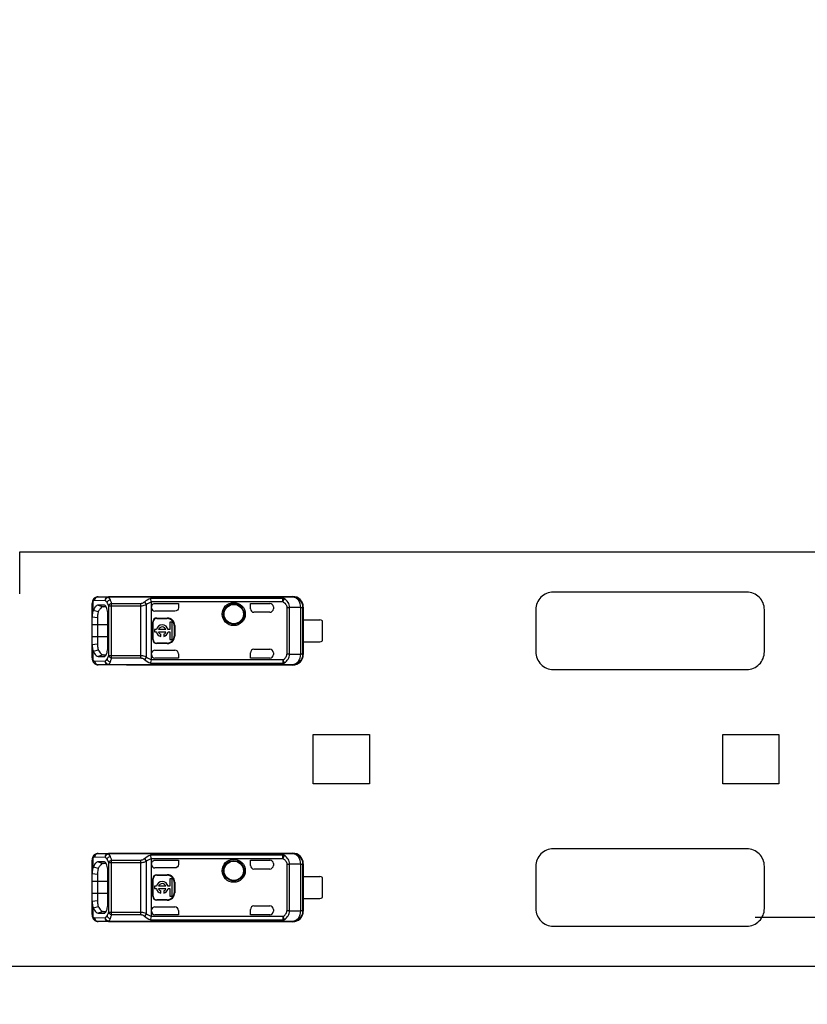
# Model space of a CAD drawing. Header units: millimetres. Extents: x 0 to 210, y 0 to 297.
# Tile 6 of 48: x 64.22 to 70.62, y 147.33 to 155.33. Entities that reach past the tile are written whole.
import ezdxf
from ezdxf.enums import TextEntityAlignment as Align

# ---------------------------------------------------------------- set-up
doc = ezdxf.new("R2010")
doc.units = ezdxf.units.MM
doc.header["$LTSCALE"] = 19.36
doc.layers.get('0').update_dxf_attribs({"linetype": 'CONTINUOUS'})
doc.layers.add('Z_DIM_2D', color=7, linetype='CONTINUOUS')
doc.styles.add('TEXTSTYLE_3', font='helveticaneueltw1g-ltcn.otf')
doc.styles.add('TEXTSTYLE_4', font='gdt', dxfattribs={"width": 0.7})
doc.dimstyles.new('DIMSTYLE_2', dxfattribs={"dimtxt": 2.1, "dimasz": 3.5, "dimexe": 1.5, "dimexo": 0, "dimgap": 0.525, "dimtad": 1, "dimdec": 3, "dimlfac": 7.000007, "dimdsep": 46, "dimtxsty": 'TEXTSTYLE_3', "dimblk": '_FILLED', "dimblk1": '_FILLED', "dimblk2": '_FILLED', "dimcen": 0.09, "dimclrt": 5, "dimazin": 2, "dimtol": 1, "dimtp": 0.3, "dimtm": 0.3, "dimtfac": 1, "dimtdec": 3, "dimtofl": 0, "dimtmove": 0, "dimatfit": 3, "dimldrblk": '_FILLED', "dimfxl": 0, "dimtolj": 1, "dimarcsym": 0})
doc.dimstyles.new('DIMSTYLE_3', dxfattribs={"dimtxt": 2.1, "dimasz": 3.5, "dimexe": 1.5, "dimexo": 0, "dimgap": 0.525, "dimtad": 1, "dimdec": 3, "dimlfac": 7.000007, "dimdsep": 46, "dimtxsty": 'TEXTSTYLE_3', "dimblk": '_FILLED', "dimblk1": '_FILLED', "dimblk2": '_FILLED', "dimcen": 0.09, "dimclrt": 5, "dimazin": 2, "dimtol": 1, "dimtp": 0.4, "dimtm": 0.4, "dimtfac": 1, "dimtdec": 3, "dimtofl": 0, "dimtmove": 0, "dimatfit": 3, "dimldrblk": '_FILLED', "dimfxl": 0, "dimtolj": 1, "dimarcsym": 0})

# ---------------------------------------------------------------- blocks, each defined once
blk = doc.blocks.new('*D4')
at = {"layer": 'Z_DIM_2D', "color": 2, "linetype": 'Continuous', "transparency": 16777216}
for p, q in [((72.5372, 148.038), (70.1992, 148.038)), ((71.6992, 148.038), (71.6992, 147.838)), ((71.6992, 147.638), (71.6992, 147.838)), ((71.6992, 147.838), (71.6992, 138.9693))]:
    blk.add_line(p, q, dxfattribs=at)
at = {"layer": 'Z_DIM_2D', "color": 5, "linetype": 'Continuous', "transparency": 16777216}
for s, height, style, p in [('0.3', 1.47, 'TEXTSTYLE_3', (70.8592, 146.6787)), ('`', 1.47, 'TEXTSTYLE_4', (70.8592, 144.2104)), ('2.8', 2.1, 'TEXTSTYLE_3', (71.1742, 142.4954))]:
    blk.add_text(s, height=height, rotation=90, dxfattribs=dict(at, style=style)).set_placement(p, align=Align.RIGHT)
blk = doc.blocks.new('_FILLED')
at = {"color": 0, "linetype": 'ByBlock'}
blk.add_solid([(0, 0), (-1, 0.125), (-1, -0.125)], dxfattribs=at)
blk = doc.blocks.new('_NONE')
blk = doc.blocks.new('*D8')
at = {"layer": 'Z_DIM_2D', "color": 2, "linetype": 'Continuous', "transparency": 16777216}
for p, q in [((63.9158, 150.6666), (63.9158, 161.6704)), ((139.63, 150.6666), (139.63, 161.6704)), ((63.9158, 160.1704), (101.7729, 160.1704)), ((139.63, 160.1704), (101.7729, 160.1704))]:
    blk.add_line(p, q, dxfattribs=at)
at = {"layer": 'Z_DIM_2D', "color": 5, "linetype": 'Continuous', "transparency": 16777216}
for s, height, style, p in [('530', 2.1, 'TEXTSTYLE_3', (99.6813, 160.6954)), ('`', 1.47, 'TEXTSTYLE_4', (102.6545, 161.0104)), ('0.3', 1.47, 'TEXTSTYLE_3', (104.7461, 161.0104))]:
    blk.add_text(s, height=height, dxfattribs=dict(at, style=style)).set_placement(p, align=Align.CENTER)
blk = doc.blocks.new('*D11')
at = {"layer": 'Z_DIM_2D', "color": 2, "linetype": 'Continuous', "transparency": 16777216}
for p, q in [((61.8444, 150.5809), (61.8444, 165.4094)), ((141.7015, 150.5809), (141.7015, 165.4094)), ((61.8444, 163.9094), (101.7729, 163.9094)), ((141.7015, 163.9094), (101.7729, 163.9094))]:
    blk.add_line(p, q, dxfattribs=at)
at = {"layer": 'Z_DIM_2D', "color": 5, "linetype": 'Continuous', "transparency": 16777216}
for s, height, style, p in [('559', 2.1, 'TEXTSTYLE_3', (99.6813, 164.4344)), ('`', 1.47, 'TEXTSTYLE_4', (102.6545, 164.7494)), ('0.4', 1.47, 'TEXTSTYLE_3', (104.7461, 164.7494))]:
    blk.add_text(s, height=height, dxfattribs=dict(at, style=style)).set_placement(p, align=Align.CENTER)

msp = doc.modelspace()

# ---------------------------------------------------------------- linework, layer by layer
at = {"color": 7, "linetype": 'Continuous'}
for p, q in [((64.22296, 150.6666), (64.22296, 151.00945)), ((64.22296, 151.00945), (81.4658, 151.00945)), ((70.1301, 150.68088), (68.55867, 150.68088)), ((64.81235, 150.59173), (64.81225, 150.58725)), ((64.81225, 150.14599), (64.81225, 150.58723)), ((64.81312, 150.59998), (64.81235, 150.59173)), ((64.82849, 150.63056), (64.82853, 150.6306)), ((64.86117, 150.64378), (64.86083, 150.64379)), ((64.86117, 150.64378), (65.09082, 150.64378)), ((64.90842, 150.57553), (64.86157, 150.57592)), ((64.91176, 150.57495), (64.90845, 150.57565)), ((64.94509, 150.64161), (64.94406, 150.64178)), ((66.34257, 150.64179), (64.94423, 150.64179)), ((65.08986, 150.64379), (65.09082, 150.64378)), ((65.09082, 150.64517), (66.44027, 150.64517)), ((65.293, 150.6032), (65.2932, 150.60057)), ((65.2932, 150.13263), (65.2932, 150.60057)), ((65.3218, 150.58881), (65.51225, 150.58881)), ((65.51225, 150.58881), (65.51225, 150.55377)), ((66.09797, 150.54517), (66.09797, 150.58881)), ((66.09797, 150.58881), (66.25511, 150.58881)), ((64.92582, 150.56108), (64.90195, 150.56129)), ((64.93143, 150.54853), (64.92866, 150.55555)), ((65.48367, 150.52519), (65.32177, 150.52519)), ((66.25511, 150.5166), (66.12654, 150.5166)), ((66.28368, 150.56024), (66.28368, 150.54517)), ((66.52416, 150.17611), (66.52416, 150.55708)), ((66.52654, 150.55946), (66.52654, 150.17374)), ((68.41582, 150.53802), (68.41582, 150.19517)), ((70.27296, 150.19517), (70.27296, 150.53802)), ((64.81227, 150.48041), (64.8551, 150.47458)), ((64.85508, 150.47458), (64.8551, 150.3166)), ((64.94025, 150.24513), (64.94025, 150.488)), ((65.30371, 150.29517), (65.30371, 150.43802)), ((65.30749, 150.29517), (65.30749, 150.43802)), ((65.33606, 150.47037), (65.42177, 150.47037)), ((65.33606, 150.4666), (65.42177, 150.4666)), ((65.44296, 150.43717), (65.44296, 150.37606)), ((65.46189, 150.43717), (65.44296, 150.43717)), ((65.46189, 150.29602), (65.46189, 150.43717)), ((66.52622, 150.45588), (66.66225, 150.45588)), ((66.68368, 150.28445), (66.68368, 150.44874)), ((65.31904, 150.37606), (65.31904, 150.35713)), ((65.33384, 150.37606), (65.31904, 150.37606)), ((65.31904, 150.35713), (65.33379, 150.35713)), ((65.41059, 150.37606), (65.35158, 150.37606)), ((65.35158, 150.35713), (65.41059, 150.35713)), ((65.36926, 150.31988), (65.36926, 150.33795)), ((65.39291, 150.33795), (65.39291, 150.31988)), ((65.44296, 150.37606), (65.42834, 150.37606)), ((65.42839, 150.35713), (65.44296, 150.35713)), ((65.44296, 150.35713), (65.44296, 150.29602)), ((65.47892, 150.40945), (65.47892, 150.32374)), ((65.48269, 150.40945), (65.48269, 150.32374)), ((64.85508, 150.25863), (64.81228, 150.25278)), ((64.85509, 150.3166), (64.85502, 150.25863)), ((65.42177, 150.2666), (65.33606, 150.2666)), ((65.42177, 150.26282), (65.33606, 150.26282)), ((65.44296, 150.29602), (65.46189, 150.29602)), ((66.52622, 150.27731), (66.66225, 150.27731)), ((64.81933, 150.20562), (64.82085, 150.20273)), ((64.90197, 150.1719), (64.86163, 150.15728)), ((64.90192, 150.1719), (64.92586, 150.17211)), ((64.92841, 150.17708), (64.93123, 150.18413)), ((65.32177, 150.208), (65.48367, 150.208)), ((65.51225, 150.17942), (65.51225, 150.14438)), ((66.09797, 150.14438), (66.09797, 150.18802)), ((66.12654, 150.2166), (66.25511, 150.2166)), ((66.28368, 150.18802), (66.28368, 150.17295)), ((64.8206, 150.11207), (64.82528, 150.10586)), ((64.82528, 150.10586), (64.82852, 150.1026)), ((64.8285, 150.10262), (64.82852, 150.1026)), ((64.86163, 150.15728), (64.90844, 150.15766)), ((64.90847, 150.15751), (64.91202, 150.15816)), ((64.94407, 150.09141), (64.94509, 150.09158)), ((64.94424, 150.0914), (66.34257, 150.0914)), ((65.2932, 150.13263), (65.293, 150.12999)), ((65.51225, 150.14438), (65.32177, 150.14438)), ((66.25511, 150.14438), (66.09797, 150.14438)), ((64.86084, 150.0894), (64.86116, 150.08941)), ((65.09082, 150.08941), (64.86117, 150.08941)), ((65.08986, 150.0894), (65.09082, 150.08941)), ((66.44027, 150.08802), (65.09082, 150.08802)), ((66.43846, 150.0904), (66.44028, 150.08802)), ((68.55867, 150.05231), (70.1301, 150.05231)), ((66.60689, 149.12374), (66.60689, 149.52374)), ((66.60689, 149.52374), (67.06403, 149.52374)), ((67.06403, 149.52374), (67.06403, 149.12374)), ((69.93427, 149.12374), (69.93427, 149.52374)), ((69.93427, 149.52374), (70.39141, 149.52374)), ((70.39141, 149.52374), (70.39141, 149.12374)), ((67.06403, 149.12374), (66.60689, 149.12374)), ((70.39141, 149.12374), (69.93427, 149.12374)), ((70.1301, 148.59517), (68.55867, 148.59517)), ((64.81235, 148.50602), (64.81225, 148.50154)), ((64.81225, 148.06028), (64.81225, 148.50152)), ((64.81311, 148.51427), (64.81235, 148.50602)), ((64.82849, 148.54485), (64.82853, 148.54489)), ((64.86117, 148.55807), (64.86082, 148.55808)), ((64.86117, 148.55807), (65.09082, 148.55807)), ((64.94508, 148.5559), (64.94406, 148.55607)), ((66.34256, 148.55608), (64.94423, 148.55608)), ((65.08986, 148.55808), (65.09082, 148.55807)), ((65.09082, 148.55945), (66.44027, 148.55945)), ((65.293, 148.51749), (65.2932, 148.51485)), ((65.2932, 148.04691), (65.2932, 148.51485)), ((65.3218, 148.5031), (65.51225, 148.5031)), ((65.51225, 148.5031), (65.51225, 148.46806)), ((66.09796, 148.45945), (66.09796, 148.5031)), ((66.09796, 148.5031), (66.25511, 148.5031)), ((64.90841, 148.48982), (64.86156, 148.4902)), ((64.92582, 148.47537), (64.90195, 148.47558)), ((64.91175, 148.48924), (64.90845, 148.48993)), ((64.93142, 148.46281), (64.92865, 148.46984)), ((65.48366, 148.43948), (65.32177, 148.43948)), ((66.25511, 148.43088), (66.12654, 148.43088)), ((66.28368, 148.47453), (66.28368, 148.45945)), ((66.52416, 148.0904), (66.52416, 148.47137)), ((66.52653, 148.47374), (66.52653, 148.08802)), ((68.41582, 148.45231), (68.41582, 148.10946)), ((70.27296, 148.10946), (70.27296, 148.45231)), ((64.81227, 148.3947), (64.8551, 148.38887)), ((64.85507, 148.38887), (64.8551, 148.23088)), ((64.94025, 148.15942), (64.94025, 148.40229)), ((65.30371, 148.20946), (65.30371, 148.35231)), ((65.30749, 148.20946), (65.30749, 148.35231)), ((65.33606, 148.38466), (65.42177, 148.38466)), ((65.33606, 148.38088), (65.42177, 148.38088)), ((65.44296, 148.35145), (65.44296, 148.29035)), ((65.46189, 148.35145), (65.44296, 148.35145)), ((65.46189, 148.21031), (65.46189, 148.35145)), ((66.52622, 148.37017), (66.66225, 148.37017)), ((66.68368, 148.19874), (66.68368, 148.36303)), ((65.31903, 148.29035), (65.31903, 148.27142)), ((65.33384, 148.29035), (65.31903, 148.29035)), ((65.31903, 148.27142), (65.33379, 148.27142)), ((65.41059, 148.29035), (65.35158, 148.29035)), ((65.35158, 148.27142), (65.41059, 148.27142)), ((65.36926, 148.23417), (65.36926, 148.25224)), ((65.39291, 148.25224), (65.39291, 148.23417)), ((65.44296, 148.29035), (65.42833, 148.29035)), ((65.42839, 148.27142), (65.44296, 148.27142)), ((65.44296, 148.27142), (65.44296, 148.21031)), ((65.47891, 148.32374), (65.47891, 148.23803)), ((65.48269, 148.32374), (65.48269, 148.23803)), ((64.85508, 148.17291), (64.81227, 148.16706)), ((64.85509, 148.23088), (64.85502, 148.17292)), ((65.42177, 148.18088), (65.33606, 148.18088)), ((65.42177, 148.17711), (65.33606, 148.17711)), ((65.44296, 148.21031), (65.46189, 148.21031)), ((66.52622, 148.1916), (66.66225, 148.1916)), ((64.81933, 148.1199), (64.82085, 148.11702)), ((64.92841, 148.09137), (64.93122, 148.09842)), ((65.32177, 148.12229), (65.48366, 148.12229)), ((65.51225, 148.09371), (65.51225, 148.05867)), ((66.09796, 148.05867), (66.09796, 148.10231)), ((66.12654, 148.13088), (66.25511, 148.13088)), ((66.28368, 148.10231), (66.28368, 148.08724)), ((64.8206, 148.02636), (64.82528, 148.02015)), ((64.82528, 148.02015), (64.82852, 148.01689)), ((64.82849, 148.01691), (64.82852, 148.01689)), ((64.90196, 148.08618), (64.86162, 148.07157)), ((64.86162, 148.07157), (64.90844, 148.07195)), ((64.90192, 148.08619), (64.92586, 148.0864)), ((64.90847, 148.0718), (64.91202, 148.07244)), ((65.2932, 148.04691), (65.293, 148.04428)), ((65.51225, 148.05867), (65.32177, 148.05867)), ((66.25511, 148.05867), (66.09796, 148.05867)), ((64.86084, 148.00369), (64.86116, 148.00369)), ((65.09082, 148.00369), (64.86117, 148.00369)), ((64.94407, 148.0057), (64.94509, 148.00587)), ((64.94424, 148.00569), (66.34257, 148.00569)), ((65.08986, 148.00369), (65.09082, 148.00369)), ((66.44027, 148.00231), (65.09082, 148.00231)), ((66.43845, 148.00469), (66.44027, 148.00231)), ((68.55867, 147.9666), (70.1301, 147.9666)), ((141.27289, 147.63803), (62.27297, 147.63803))]:
    msp.add_line(p, q, dxfattribs=at)
at = {"color": 9, "linetype": 'Continuous'}
for p, q in [((64.82084, 150.53047), (64.82086, 150.60942)), ((64.8343, 150.61522), (64.91738, 150.61322)), ((64.86117, 150.64378), (64.94423, 150.64179)), ((64.86157, 150.57592), (64.90197, 150.56129)), ((64.94394, 150.64105), (64.94473, 150.64156)), ((66.34256, 150.64104), (64.94423, 150.64104)), ((64.96998, 150.1464), (64.96998, 150.58679)), ((65.20424, 150.58679), (64.96998, 150.58679)), ((65.20424, 150.58679), (65.20424, 150.1464)), ((65.2528, 150.15329), (65.2528, 150.5799)), ((66.36083, 150.62879), (65.28454, 150.62879)), ((65.293, 150.6032), (66.36083, 150.6032)), ((66.34257, 150.64179), (66.34256, 150.64104)), ((66.34257, 150.64179), (66.4388, 150.64279)), ((66.36083, 150.6032), (66.36083, 150.62879)), ((66.36083, 150.6032), (66.37307, 150.62679)), ((66.44028, 150.64517), (66.4388, 150.64279)), ((64.94313, 150.56884), (64.94313, 150.16436)), ((64.94313, 150.56884), (65.20424, 150.56884)), ((66.39334, 150.55616), (66.39334, 150.17704)), ((66.39334, 150.55616), (66.41523, 150.55616)), ((66.50411, 150.55708), (66.41523, 150.55616)), ((66.41523, 150.17704), (66.41523, 150.55616)), ((66.50411, 150.55708), (66.50411, 150.17611)), ((66.50411, 150.55708), (66.52416, 150.55708)), ((66.52654, 150.55946), (66.52416, 150.55708)), ((64.81225, 150.4166), (64.94025, 150.4166)), ((65.30371, 150.43802), (65.30749, 150.43802)), ((65.33606, 150.4666), (65.33606, 150.47037)), ((65.42177, 150.47037), (65.42177, 150.4666)), ((65.47892, 150.40945), (65.48269, 150.40945)), ((64.94025, 150.3166), (64.81225, 150.3166)), ((65.30749, 150.29517), (65.30371, 150.29517)), ((65.33606, 150.26282), (65.33606, 150.2666)), ((65.42177, 150.2666), (65.42177, 150.26282)), ((65.48269, 150.32374), (65.47892, 150.32374)), ((64.82085, 150.12377), (64.82085, 150.20273)), ((66.41523, 150.17704), (66.39334, 150.17704)), ((66.41523, 150.17704), (66.50411, 150.17611)), ((66.52416, 150.17611), (66.50411, 150.17611)), ((66.52416, 150.17611), (66.52654, 150.17374)), ((64.91738, 150.11997), (64.8343, 150.11798)), ((64.94424, 150.0914), (64.86117, 150.08941)), ((65.20424, 150.16436), (64.94313, 150.16436)), ((64.94475, 150.09162), (64.94394, 150.09214)), ((64.94423, 150.09215), (66.34256, 150.09215)), ((64.96998, 150.1464), (65.20424, 150.1464)), ((65.2847, 150.1044), (66.36083, 150.1044)), ((66.36083, 150.12999), (65.293, 150.12999)), ((66.34256, 150.09215), (66.34257, 150.09155)), ((66.43846, 150.0904), (66.34257, 150.0914)), ((66.36083, 150.12999), (66.36083, 150.1044)), ((66.37307, 150.1064), (66.36083, 150.12999)), ((64.82084, 148.44476), (64.82086, 148.52371)), ((64.8343, 148.5295), (64.91738, 148.52751)), ((64.86117, 148.55807), (64.94423, 148.55608)), ((64.94393, 148.55534), (64.94472, 148.55584)), ((66.34256, 148.55533), (64.94423, 148.55533)), ((64.96998, 148.06069), (64.96998, 148.50108)), ((65.20424, 148.50108), (64.96998, 148.50108)), ((65.20424, 148.50108), (65.20424, 148.06069)), ((65.2528, 148.06758), (65.2528, 148.49419)), ((66.36082, 148.54308), (65.28454, 148.54308)), ((65.293, 148.51749), (66.36082, 148.51749)), ((66.34256, 148.55608), (66.4388, 148.55708)), ((66.34256, 148.55608), (66.34256, 148.55533)), ((66.36083, 148.51749), (66.36082, 148.54308)), ((66.36083, 148.51748), (66.37307, 148.54108)), ((66.44027, 148.55945), (66.4388, 148.55708)), ((64.86156, 148.4902), (64.90197, 148.47558)), ((64.94313, 148.48312), (64.94313, 148.07865)), ((64.94313, 148.48312), (65.20424, 148.48312)), ((66.39334, 148.47044), (66.39334, 148.09133)), ((66.39334, 148.47044), (66.41523, 148.47044)), ((66.50411, 148.47137), (66.41523, 148.47044)), ((66.41523, 148.09132), (66.41523, 148.47044)), ((66.50411, 148.47137), (66.50411, 148.0904)), ((66.50411, 148.47137), (66.52416, 148.47137)), ((66.52653, 148.47374), (66.52416, 148.47137)), ((64.81225, 148.33088), (64.94025, 148.33088)), ((65.30371, 148.35231), (65.30749, 148.35231)), ((65.33606, 148.38088), (65.33606, 148.38466)), ((65.42177, 148.38466), (65.42177, 148.38088)), ((65.47891, 148.32374), (65.48269, 148.32374)), ((64.94025, 148.23088), (64.81225, 148.23088)), ((65.30749, 148.20946), (65.30371, 148.20946)), ((65.33606, 148.17711), (65.33606, 148.18088)), ((65.42177, 148.18088), (65.42177, 148.17711)), ((65.48269, 148.23803), (65.47891, 148.23803)), ((64.82085, 148.03806), (64.82085, 148.11701)), ((66.41523, 148.09132), (66.39334, 148.09132)), ((66.41523, 148.09132), (66.50411, 148.0904)), ((64.91738, 148.03426), (64.8343, 148.03226)), ((65.20424, 148.07865), (64.94313, 148.07865)), ((64.96998, 148.06069), (65.20424, 148.06069)), ((65.2847, 148.01869), (66.36082, 148.01869)), ((66.36082, 148.04428), (65.293, 148.04428)), ((66.36082, 148.04428), (66.36082, 148.01869)), ((66.37307, 148.02069), (66.36082, 148.04428)), ((66.52416, 148.0904), (66.50411, 148.0904)), ((66.52416, 148.0904), (66.52653, 148.08802)), ((64.94424, 148.00569), (64.86117, 148.00369)), ((64.94475, 148.00591), (64.94393, 148.00643)), ((64.94423, 148.00644), (66.34256, 148.00644)), ((66.34256, 148.00644), (66.34257, 148.00584)), ((66.43845, 148.00469), (66.34257, 148.00569))]:
    msp.add_line(p, q, dxfattribs=at)
at = {"color": 7, "linetype": 'Continuous'}
for points in [[(64.82853, 150.63059), (64.82595, 150.62806), (64.82113, 150.62195), (64.81741, 150.61513), (64.81476, 150.60777), (64.81312, 150.59998)], [(64.81225, 150.14598), (64.8123, 150.1427), (64.81296, 150.13437), (64.81447, 150.12649), (64.81699, 150.11902), (64.8206, 150.11207)], [(64.82853, 148.54488), (64.82595, 148.54235), (64.82113, 148.53624), (64.8174, 148.52942), (64.81476, 148.52206), (64.81311, 148.51427)], [(64.81225, 148.06027), (64.8123, 148.05699), (64.81295, 148.04866), (64.81447, 148.04078), (64.81699, 148.03331), (64.8206, 148.02636)]]:
    msp.add_lwpolyline(points, dxfattribs=at)
for centre, radius in [((65.96225, 150.50231), 0.09385), ((65.96225, 150.50231), 0.07857), ((65.96225, 148.4166), 0.09385), ((65.96225, 148.4166), 0.07857)]:
    msp.add_circle(centre, radius, dxfattribs=at)
at = {"color": 9, "linetype": 'Continuous'}
for centre in [(65.96225, 150.50231), (65.96225, 148.4166)]:
    msp.add_circle(centre, 0.08368, dxfattribs=at)
at = {"color": 7, "linetype": 'Continuous'}
for centre, radius, start, end in [((68.55867, 150.53803), 0.14286, 89.99937, 180), ((70.1301, 150.53803), 0.14286, 0, 90.00063), ((65.3218, 150.56022), 0.0286, 152.996371, 179.97329), ((66.43844, 150.55707), 0.08572, 0.003975, 89.759399), ((66.44082, 150.55945), 0.08571, 0.001161, 90.368741), ((64.87266, 150.50291), 0.05869, 151.997793, 158.664301), ((61.78418, 138.9784), 11.94484, 75.072218, 75.271907), ((64.90174, 150.53788), 0.02341, 89.483561, 96.575749), ((66.25511, 150.54517), 0.02857, 270, 360), ((65.33606, 150.43802), 0.03235, 90, 180), ((65.33606, 150.43802), 0.02857, 90, 180), ((65.38109, 150.3666), 0.04819, 11.327261, 168.672739), ((65.42177, 150.40945), 0.06092, 0, 90), ((65.42177, 150.40945), 0.05714, 0, 90), ((66.66225, 150.42017), 0.03571, 53.130102, 90), ((65.38109, 150.3666), 0.04819, 191.314942, 255.795811), ((65.38109, 150.3666), 0.03099, 17.784655, 162.215345), ((65.38109, 150.3666), 0.03099, 197.784655, 247.568017), ((65.38109, 150.3666), 0.04819, 284.204189, 348.685058), ((65.38109, 150.3666), 0.03099, 292.431983, 342.215345), ((65.33606, 150.29517), 0.03235, 180, 270), ((65.33606, 150.29517), 0.02857, 180, 270), ((65.42177, 150.32374), 0.06092, 270, 360), ((65.42177, 150.32374), 0.05714, 270, 360), ((66.66225, 150.31302), 0.03571, 270, 306.869898), ((62.46771, 159.14944), 9.25143, 284.73613, 284.993929), ((65.32178, 150.17296), 0.02858, 180.007626, 269.991814), ((66.25511, 150.18802), 0.02857, 0, 90), ((66.44082, 150.17373), 0.08571, 269.629363, 359.990308), ((68.55867, 150.19517), 0.14286, 180, 270.00063), ((70.1301, 150.19517), 0.14286, 269.99937, 360), ((68.55867, 148.45231), 0.14286, 89.99937, 180), ((70.1301, 148.45231), 0.14286, 0, 90.00063), ((66.43844, 148.47136), 0.08572, 0.003975, 89.759399), ((66.44082, 148.47374), 0.08571, 0.001161, 90.368741), ((64.87266, 148.4172), 0.05869, 151.997793, 158.664301), ((61.78418, 136.89268), 11.94484, 75.072218, 75.271907), ((64.90173, 148.45217), 0.02341, 89.483561, 96.575749), ((65.3218, 148.47451), 0.0286, 152.996371, 179.97329), ((66.25511, 148.45945), 0.02857, 270, 360), ((65.33606, 148.35231), 0.03235, 90, 180), ((65.33606, 148.35231), 0.02857, 90, 180), ((65.42177, 148.32374), 0.06092, 0, 90), ((65.42177, 148.32374), 0.05714, 0, 90), ((66.66225, 148.33445), 0.03571, 53.130102, 90), ((65.38109, 148.28088), 0.04819, 11.327261, 168.672739), ((65.38109, 148.28088), 0.04819, 191.314942, 255.795811), ((65.38109, 148.28088), 0.03099, 17.784655, 162.215345), ((65.38109, 148.28088), 0.03099, 197.784655, 247.568017), ((65.38109, 148.28088), 0.04819, 284.204189, 348.685058), ((65.38109, 148.28088), 0.03099, 292.431983, 342.215345), ((65.33606, 148.20946), 0.03235, 180, 270), ((65.33606, 148.20946), 0.02857, 180, 270), ((65.42177, 148.23803), 0.06092, 270, 360), ((65.42177, 148.23803), 0.05714, 270, 360), ((66.66225, 148.22731), 0.03571, 270, 306.869898), ((62.46771, 157.06373), 9.25143, 284.73613, 284.993929), ((66.25511, 148.10231), 0.02857, 0, 90), ((68.55867, 148.10945), 0.14286, 180, 270.00063), ((70.1301, 148.10945), 0.14286, 269.99937, 360), ((65.32178, 148.08725), 0.02858, 180.007626, 269.991814), ((66.44082, 148.08802), 0.08571, 269.629363, 359.990308)]:
    msp.add_arc(centre, radius, start, end, dxfattribs=at)
at = {"color": 9, "linetype": 'Continuous'}
for centre, radius, start, end in [((64.86125, 150.61846), 0.02532, 90.175416, 99.730633), ((66.43844, 150.17612), 0.08572, 270.010489, 359.99406), ((64.86125, 150.11473), 0.02532, 260.264846, 269.815098), ((64.86124, 148.53275), 0.02532, 90.175416, 99.730633), ((66.43844, 148.09041), 0.08572, 270.010489, 359.99406), ((64.86124, 148.02902), 0.02532, 260.264846, 269.815098)]:
    msp.add_arc(centre, radius, start, end, dxfattribs=at)
at = {"color": 7, "linetype": 'Continuous'}
for centre, major_axis, ratio, start_param, end_param in [((66.25511, 150.56024), (0, 0.02857), 0.9999939, -1.5707963, 0), ((65.32177, 150.55376), (0, 0.02858), 0.9998477, -4.7123888, -3.1415927), ((66.12654, 150.54517), (0.02858, 0), 0.9998477, 3.1415921, 4.712389), ((65.32177, 150.17943), (0, 0.02858), 0.9998477, 0, 1.4133673), ((65.48368, 150.17943), (0.02021, -0.02021), 0.9996955, 0.7852459, 2.3563468), ((66.12654, 150.18802), (0.02858, 0), 0.9998477, 1.5707963, 3.1415927), ((66.25511, 150.17295), (0, 0.02857), 0.9999939, -3.1415927, -1.5707963), ((66.25511, 148.47453), (0, 0.02857), 0.9999939, -1.5707963, 0), ((65.32177, 148.46805), (0, 0.02858), 0.9998477, -4.7123888, -3.1415927), ((66.12654, 148.45945), (0.02858, 0), 0.9998477, 3.1415921, 4.712389), ((65.32177, 148.09372), (0, 0.02858), 0.9998477, 0, 1.4133673), ((65.48367, 148.09372), (0.02021, -0.02021), 0.9996955, 0.7852459, 2.3563468), ((66.12654, 148.10231), (0.02858, 0), 0.9998477, 1.5707963, 3.1415927), ((66.25511, 148.08724), (0, 0.02857), 0.9999939, -3.1415927, -1.5707963)]:
    msp.add_ellipse(centre, major_axis=major_axis, ratio=ratio, start_param=start_param, end_param=end_param, dxfattribs=at)
at = {"color": 9, "linetype": 'Continuous'}
for points, knots in [([(64.82086, 150.60942), (64.81937, 150.60835), (64.81345, 150.60251), (64.81226, 150.59354), (64.81225, 150.58723)], [0, 0, 0, 0, 0.2251991, 1, 1, 1, 1]), ([(64.82086, 150.60942), (64.82189, 150.61036), (64.82572, 150.61347), (64.83075, 150.6153), (64.8343, 150.61522)], [0, 0, 0, 0, 0.2825593, 1, 1, 1, 1]), ([(64.8343, 150.61522), (64.83432, 150.62176), (64.83867, 150.63503), (64.85077, 150.64236), (64.85697, 150.64342)], [0, 0, 0, 0, 0.5097028, 1, 1, 1, 1]), ([(64.94423, 150.64179), (64.93732, 150.64177), (64.92275, 150.63522), (64.9174, 150.62044), (64.91738, 150.61322)], [0, 0, 0, 0, 0.489023, 1, 1, 1, 1]), ([(64.94473, 150.64156), (64.93782, 150.64131), (64.92348, 150.63479), (64.91779, 150.62038), (64.91738, 150.61322)], [0, 0, 0, 0, 0.4909507, 1, 1, 1, 1]), ([(64.91738, 150.61322), (64.9179, 150.62005), (64.92384, 150.63363), (64.93714, 150.64021), (64.94382, 150.64095)], [0, 0, 0, 0, 0.5049066, 1, 1, 1, 1]), ([(64.91738, 150.61322), (64.9188, 150.61232), (64.92507, 150.60738), (64.9296, 150.60058), (64.9326, 150.59509)], [0, 0, 0, 0, 0.2116187, 1, 1, 1, 1]), ([(64.9326, 150.59509), (64.93448, 150.604), (64.94447, 150.6147), (64.95625, 150.6184), (64.95945, 150.61894)], [0, 0, 0, 0, 0.7374008, 1, 1, 1, 1]), ([(64.9326, 150.59509), (64.93362, 150.59323), (64.93788, 150.5848), (64.94107, 150.57586), (64.94313, 150.56884)], [0, 0, 0, 0, 0.2247305, 1, 1, 1, 1]), ([(64.96998, 150.58679), (64.96698, 150.58626), (64.95658, 150.58327), (64.94606, 150.5762), (64.94313, 150.56884)], [0, 0, 0, 0, 0.2774086, 1, 1, 1, 1]), ([(64.95945, 150.61894), (64.95834, 150.6214), (64.9544, 150.62942), (64.9492, 150.63718), (64.94423, 150.64104)], [0, 0, 0, 0, 0.299889, 1, 1, 1, 1]), ([(64.96998, 150.58679), (64.96925, 150.58983), (64.96642, 150.60075), (64.96281, 150.6115), (64.95945, 150.61894)], [0, 0, 0, 0, 0.2767388, 1, 1, 1, 1]), ([(65.23662, 150.60031), (65.23448, 150.59857), (65.2251, 150.59152), (65.21328, 150.58679), (65.20424, 150.58679)], [0, 0, 0, 0, 0.2336191, 1, 1, 1, 1]), ([(65.20424, 150.56884), (65.20865, 150.56893), (65.22531, 150.56994), (65.24164, 150.5748), (65.2528, 150.5799)], [0, 0, 0, 0, 0.2641789, 1, 1, 1, 1]), ([(65.2528, 150.5799), (65.25002, 150.58598), (65.2449, 150.59338), (65.23828, 150.5991), (65.23662, 150.60031)], [0, 0, 0, 0, 0.7650395, 1, 1, 1, 1]), ([(66.36083, 150.62879), (66.36081, 150.63177), (66.3573, 150.64048), (66.34768, 150.64084), (66.34256, 150.64104)], [0, 0, 0, 0, 0.3679186, 1, 1, 1, 1]), ([(66.37307, 150.62679), (66.37093, 150.63112), (66.36267, 150.64103), (66.34967, 150.64177), (66.34257, 150.64179)], [0, 0, 0, 0, 0.4045683, 1, 1, 1, 1]), ([(66.36083, 150.6032), (66.36958, 150.59855), (66.38554, 150.5858), (66.39316, 150.56599), (66.39334, 150.55616)], [0, 0, 0, 0, 0.501773, 1, 1, 1, 1]), ([(66.41523, 150.55616), (66.4151, 150.57037), (66.40681, 150.59923), (66.3852, 150.61949), (66.37307, 150.62679)], [0, 0, 0, 0, 0.5010652, 1, 1, 1, 1]), ([(66.36083, 150.12999), (66.36957, 150.13464), (66.38555, 150.1474), (66.39312, 150.1672), (66.39334, 150.17704)], [0, 0, 0, 0, 0.5017315, 1, 1, 1, 1]), ([(66.37307, 150.1064), (66.3852, 150.1137), (66.4068, 150.13397), (66.4151, 150.16283), (66.41523, 150.17704)], [0, 0, 0, 0, 0.4989234, 1, 1, 1, 1]), ([(66.50411, 150.17611), (66.50402, 150.15496), (66.49494, 150.12276), (66.46534, 150.0956), (66.44709, 150.09047), (66.43845, 150.0904)], [0, 0, 0, 0, 0.5395116, 0.7796949, 1, 1, 1, 1]), ([(64.81225, 150.14599), (64.81225, 150.14356), (64.81253, 150.13555), (64.81627, 150.12711), (64.82086, 150.12377)], [0, 0, 0, 0, 0.2995983, 1, 1, 1, 1]), ([(64.8343, 150.11798), (64.83075, 150.11789), (64.82572, 150.11973), (64.82189, 150.12283), (64.82085, 150.12377)], [0, 0, 0, 0, 0.7174999, 1, 1, 1, 1]), ([(64.85696, 150.08977), (64.85076, 150.09083), (64.83866, 150.09817), (64.83432, 150.11144), (64.8343, 150.11798)], [0, 0, 0, 0, 0.4902911, 1, 1, 1, 1]), ([(64.94382, 150.09224), (64.93692, 150.093), (64.9232, 150.1), (64.91751, 150.11429), (64.91731, 150.12135)], [0, 0, 0, 0, 0.4954388, 1, 1, 1, 1]), ([(64.93261, 150.13811), (64.9315, 150.13607), (64.92744, 150.12929), (64.9221, 150.12301), (64.91738, 150.11997)], [0, 0, 0, 0, 0.2922052, 1, 1, 1, 1]), ([(64.945, 150.09155), (64.93806, 150.09163), (64.92362, 150.09821), (64.91759, 150.11272), (64.91738, 150.11997)], [0, 0, 0, 0, 0.489145, 1, 1, 1, 1]), ([(64.91738, 150.11997), (64.9174, 150.11275), (64.92275, 150.09797), (64.93733, 150.09142), (64.94424, 150.0914)], [0, 0, 0, 0, 0.5109823, 1, 1, 1, 1]), ([(64.94313, 150.16436), (64.9424, 150.16187), (64.93955, 150.15288), (64.93589, 150.14411), (64.93261, 150.13811)], [0, 0, 0, 0, 0.2753885, 1, 1, 1, 1]), ([(64.93261, 150.13811), (64.93449, 150.1292), (64.94448, 150.1185), (64.95626, 150.1148), (64.95945, 150.11426)], [0, 0, 0, 0, 0.737393, 1, 1, 1, 1]), ([(64.94313, 150.16436), (64.944, 150.16218), (64.9503, 150.15288), (64.96144, 150.14792), (64.96998, 150.14641)], [0, 0, 0, 0, 0.2133359, 1, 1, 1, 1]), ([(64.94423, 150.09215), (64.94568, 150.09327), (64.95218, 150.09958), (64.95651, 150.10773), (64.95945, 150.11426)], [0, 0, 0, 0, 0.2039574, 1, 1, 1, 1]), ([(64.95945, 150.11426), (64.96049, 150.11655), (64.96478, 150.12699), (64.96792, 150.13788), (64.96998, 150.1464)], [0, 0, 0, 0, 0.2227938, 1, 1, 1, 1]), ([(65.20423, 150.1464), (65.2074, 150.1464), (65.21925, 150.14471), (65.22994, 150.13843), (65.23662, 150.13288)], [0, 0, 0, 0, 0.2675522, 1, 1, 1, 1]), ([(65.2528, 150.15329), (65.2493, 150.15496), (65.23382, 150.16119), (65.21703, 150.16416), (65.20424, 150.16436)], [0, 0, 0, 0, 0.2330087, 1, 1, 1, 1]), ([(65.23662, 150.13288), (65.23828, 150.13409), (65.2449, 150.13981), (65.25003, 150.14722), (65.2528, 150.15329)], [0, 0, 0, 0, 0.2349584, 1, 1, 1, 1]), ([(66.36083, 150.1044), (66.36051, 150.10143), (66.35751, 150.09269), (66.34767, 150.09242), (66.34256, 150.09215)], [0, 0, 0, 0, 0.368639, 1, 1, 1, 1]), ([(66.34257, 150.0914), (66.34968, 150.09142), (66.36272, 150.09215), (66.37087, 150.10211), (66.37307, 150.1064)], [0, 0, 0, 0, 0.5955169, 1, 1, 1, 1]), ([(64.82086, 148.52371), (64.81937, 148.52264), (64.81344, 148.5168), (64.81225, 148.50783), (64.81225, 148.50152)], [0, 0, 0, 0, 0.2251991, 1, 1, 1, 1]), ([(64.82086, 148.52371), (64.82189, 148.52465), (64.82572, 148.52775), (64.83075, 148.52959), (64.8343, 148.5295)], [0, 0, 0, 0, 0.2825593, 1, 1, 1, 1]), ([(64.8343, 148.5295), (64.83432, 148.53604), (64.83866, 148.54931), (64.85076, 148.55665), (64.85696, 148.55771)], [0, 0, 0, 0, 0.5097028, 1, 1, 1, 1]), ([(64.94423, 148.55608), (64.93732, 148.55606), (64.92275, 148.54951), (64.9174, 148.53473), (64.91738, 148.52751)], [0, 0, 0, 0, 0.489023, 1, 1, 1, 1]), ([(64.94472, 148.55584), (64.93781, 148.55559), (64.92348, 148.54908), (64.91778, 148.53467), (64.91738, 148.52751)], [0, 0, 0, 0, 0.4909507, 1, 1, 1, 1]), ([(64.91738, 148.52751), (64.91789, 148.53434), (64.92384, 148.54792), (64.93714, 148.5545), (64.94382, 148.55524)], [0, 0, 0, 0, 0.5049066, 1, 1, 1, 1]), ([(64.91738, 148.52751), (64.91879, 148.5266), (64.92507, 148.52167), (64.9296, 148.51487), (64.9326, 148.50938)], [0, 0, 0, 0, 0.2116187, 1, 1, 1, 1]), ([(64.9326, 148.50938), (64.93448, 148.51828), (64.94447, 148.52899), (64.95625, 148.53269), (64.95945, 148.53323)], [0, 0, 0, 0, 0.7374008, 1, 1, 1, 1]), ([(64.9326, 148.50938), (64.93362, 148.50752), (64.93788, 148.49909), (64.94107, 148.49015), (64.94313, 148.48312)], [0, 0, 0, 0, 0.2247305, 1, 1, 1, 1]), ([(64.96998, 148.50108), (64.96698, 148.50055), (64.95658, 148.49755), (64.94606, 148.49049), (64.94313, 148.48312)], [0, 0, 0, 0, 0.2774086, 1, 1, 1, 1]), ([(64.95945, 148.53323), (64.95834, 148.53569), (64.9544, 148.54371), (64.94919, 148.55147), (64.94423, 148.55533)], [0, 0, 0, 0, 0.299889, 1, 1, 1, 1]), ([(64.96998, 148.50108), (64.96924, 148.50412), (64.96641, 148.51504), (64.96281, 148.52579), (64.95945, 148.53323)], [0, 0, 0, 0, 0.2767388, 1, 1, 1, 1]), ([(65.23661, 148.5146), (65.23448, 148.51286), (65.2251, 148.5058), (65.21328, 148.50108), (65.20424, 148.50108)], [0, 0, 0, 0, 0.2336191, 1, 1, 1, 1]), ([(65.20424, 148.48312), (65.20865, 148.48322), (65.22531, 148.48423), (65.24164, 148.48909), (65.2528, 148.49419)], [0, 0, 0, 0, 0.2641789, 1, 1, 1, 1]), ([(65.2528, 148.49419), (65.25002, 148.50026), (65.24489, 148.50767), (65.23827, 148.51339), (65.23661, 148.5146)], [0, 0, 0, 0, 0.7650395, 1, 1, 1, 1]), ([(66.37307, 148.54108), (66.37093, 148.5454), (66.36267, 148.55531), (66.34967, 148.55606), (66.34256, 148.55608)], [0, 0, 0, 0, 0.4045683, 1, 1, 1, 1]), ([(66.36082, 148.54308), (66.3608, 148.54606), (66.3573, 148.55477), (66.34768, 148.55513), (66.34256, 148.55533)], [0, 0, 0, 0, 0.3679186, 1, 1, 1, 1]), ([(66.36082, 148.51749), (66.36957, 148.51284), (66.38554, 148.50008), (66.39316, 148.48028), (66.39334, 148.47044)], [0, 0, 0, 0, 0.501773, 1, 1, 1, 1]), ([(66.41523, 148.47044), (66.4151, 148.48465), (66.40681, 148.51351), (66.38519, 148.53378), (66.37307, 148.54108)], [0, 0, 0, 0, 0.5010652, 1, 1, 1, 1]), ([(66.36082, 148.04428), (66.36957, 148.04893), (66.38555, 148.06169), (66.39312, 148.08149), (66.39334, 148.09133)], [0, 0, 0, 0, 0.5017315, 1, 1, 1, 1]), ([(66.37307, 148.02069), (66.38519, 148.02799), (66.4068, 148.04826), (66.4151, 148.07711), (66.41523, 148.09132)], [0, 0, 0, 0, 0.4989234, 1, 1, 1, 1]), ([(64.81225, 148.06028), (64.81225, 148.05785), (64.81252, 148.04984), (64.81627, 148.0414), (64.82085, 148.03806)], [0, 0, 0, 0, 0.2995983, 1, 1, 1, 1]), ([(64.8343, 148.03226), (64.83075, 148.03218), (64.82571, 148.03401), (64.82188, 148.03712), (64.82085, 148.03806)], [0, 0, 0, 0, 0.7174999, 1, 1, 1, 1]), ([(64.85696, 148.00406), (64.85076, 148.00512), (64.83866, 148.01246), (64.83432, 148.02573), (64.8343, 148.03226)], [0, 0, 0, 0, 0.4902911, 1, 1, 1, 1]), ([(64.94381, 148.00653), (64.93692, 148.00729), (64.9232, 148.01429), (64.91751, 148.02858), (64.9173, 148.03564)], [0, 0, 0, 0, 0.4954388, 1, 1, 1, 1]), ([(64.93261, 148.05239), (64.93149, 148.05036), (64.92744, 148.04358), (64.9221, 148.03729), (64.91738, 148.03426)], [0, 0, 0, 0, 0.2922052, 1, 1, 1, 1]), ([(64.945, 148.00584), (64.93806, 148.00591), (64.92361, 148.0125), (64.91759, 148.02701), (64.91738, 148.03426)], [0, 0, 0, 0, 0.489145, 1, 1, 1, 1]), ([(64.91738, 148.03426), (64.9174, 148.02703), (64.92275, 148.01225), (64.93733, 148.0057), (64.94424, 148.00569)], [0, 0, 0, 0, 0.5109823, 1, 1, 1, 1]), ([(64.94313, 148.07865), (64.9424, 148.07616), (64.93954, 148.06716), (64.93589, 148.05839), (64.93261, 148.05239)], [0, 0, 0, 0, 0.2753885, 1, 1, 1, 1]), ([(64.93261, 148.05239), (64.93449, 148.04349), (64.94448, 148.03279), (64.95626, 148.02909), (64.95945, 148.02855)], [0, 0, 0, 0, 0.737393, 1, 1, 1, 1]), ([(64.94313, 148.07865), (64.944, 148.07647), (64.9503, 148.06716), (64.96144, 148.06221), (64.96998, 148.06069)], [0, 0, 0, 0, 0.2133359, 1, 1, 1, 1]), ([(64.94423, 148.00644), (64.94568, 148.00756), (64.95218, 148.01386), (64.95651, 148.02202), (64.95945, 148.02855)], [0, 0, 0, 0, 0.2039574, 1, 1, 1, 1]), ([(64.95945, 148.02855), (64.96049, 148.03084), (64.96478, 148.04128), (64.96792, 148.05217), (64.96997, 148.06069)], [0, 0, 0, 0, 0.2227938, 1, 1, 1, 1]), ([(65.20423, 148.06069), (65.2074, 148.06069), (65.21925, 148.05899), (65.22994, 148.05272), (65.23661, 148.04717)], [0, 0, 0, 0, 0.2675522, 1, 1, 1, 1]), ([(65.2528, 148.06758), (65.24929, 148.06925), (65.23381, 148.07548), (65.21702, 148.07845), (65.20424, 148.07864)], [0, 0, 0, 0, 0.2330087, 1, 1, 1, 1]), ([(65.23661, 148.04717), (65.23827, 148.04837), (65.2449, 148.0541), (65.25002, 148.0615), (65.2528, 148.06758)], [0, 0, 0, 0, 0.2349584, 1, 1, 1, 1]), ([(66.36082, 148.01869), (66.36051, 148.01572), (66.35751, 148.00698), (66.34767, 148.00671), (66.34256, 148.00644)], [0, 0, 0, 0, 0.368639, 1, 1, 1, 1]), ([(66.34257, 148.00569), (66.34967, 148.0057), (66.36272, 148.00644), (66.37087, 148.0164), (66.37307, 148.02069)], [0, 0, 0, 0, 0.5955169, 1, 1, 1, 1]), ([(66.50411, 148.0904), (66.50402, 148.06925), (66.49493, 148.03705), (66.46534, 148.00989), (66.44709, 148.00475), (66.43845, 148.00469)], [0, 0, 0, 0, 0.5395116, 0.7796949, 1, 1, 1, 1])]:
    msp.add_open_spline(points, degree=3, knots=knots, dxfattribs=at)
for points in [[(64.82086, 150.60942), (64.82007, 150.61687), (64.82295, 150.62552), (64.82849, 150.63056)], [(65.28454, 150.62879), (65.26734, 150.62176), (65.25098, 150.6121), (65.23662, 150.60031)], [(65.2932, 150.60057), (65.27906, 150.5952), (65.26535, 150.58834), (65.2528, 150.5799)], [(66.37307, 150.62679), (66.36922, 150.62829), (66.36496, 150.62896), (66.36083, 150.62879)], [(64.82086, 150.12377), (64.82007, 150.11632), (64.82295, 150.10767), (64.8285, 150.10262)], [(65.23662, 150.13288), (65.25101, 150.12105), (65.26743, 150.11137), (65.2847, 150.1044)], [(65.2528, 150.15329), (65.26535, 150.14485), (65.27906, 150.138), (65.2932, 150.13263)], [(66.36083, 150.1044), (66.36496, 150.10423), (66.36922, 150.1049), (66.37307, 150.1064)], [(64.82086, 148.52371), (64.82007, 148.53116), (64.82295, 148.53981), (64.82849, 148.54485)], [(65.28454, 148.54308), (65.26733, 148.53605), (65.25098, 148.52639), (65.23661, 148.5146)], [(65.2932, 148.51485), (65.27906, 148.50948), (65.26535, 148.50263), (65.2528, 148.49419)], [(66.37307, 148.54108), (66.36921, 148.54258), (66.36496, 148.54325), (66.36082, 148.54308)], [(64.82085, 148.03806), (64.82006, 148.0306), (64.82295, 148.02195), (64.82849, 148.01691)], [(65.23661, 148.04717), (65.25101, 148.03534), (65.26743, 148.02566), (65.2847, 148.01869)], [(65.2528, 148.06758), (65.26535, 148.05914), (65.27906, 148.05228), (65.2932, 148.04691)], [(66.36082, 148.01869), (66.36496, 148.01852), (66.36922, 148.01919), (66.37307, 148.02069)]]:
    msp.add_open_spline(points, degree=3, dxfattribs=at)
at = {"color": 7, "linetype": 'Continuous'}
for points, knots in [([(64.86154, 150.57584), (64.85772, 150.57584), (64.84653, 150.57255), (64.83186, 150.55589), (64.82437, 150.54004), (64.82084, 150.53047)], [0, 0, 0, 0, 0.1790181, 0.5217431, 1, 1, 1, 1]), ([(64.86083, 150.64379), (64.85777, 150.6438), (64.84595, 150.6426), (64.83497, 150.63645), (64.82849, 150.63056)], [0, 0, 0, 0, 0.2585109, 1, 1, 1, 1]), ([(64.92236, 150.56643), (64.92157, 150.56748), (64.91866, 150.57099), (64.91483, 150.57392), (64.91176, 150.57495)], [0, 0, 0, 0, 0.2895416, 1, 1, 1, 1]), ([(65.293, 150.6032), (65.29258, 150.60587), (65.29069, 150.61462), (65.2883, 150.62373), (65.28454, 150.62879)], [0, 0, 0, 0, 0.3000003, 1, 1, 1, 1]), ([(66.4388, 150.64279), (66.44741, 150.64272), (66.46561, 150.63758), (66.49508, 150.61038), (66.50406, 150.57821), (66.50411, 150.55708)], [0, 0, 0, 0, 0.2200641, 0.460083, 1, 1, 1, 1]), ([(64.818, 150.52427), (64.8168, 150.52121), (64.81267, 150.50686), (64.81226, 150.49179), (64.81225, 150.4802)], [0, 0, 0, 0, 0.2204595, 1, 1, 1, 1]), ([(64.86116, 150.51974), (64.86007, 150.51646), (64.85633, 150.50167), (64.85527, 150.48635), (64.85508, 150.47458)], [0, 0, 0, 0, 0.2267116, 1, 1, 1, 1]), ([(64.89906, 150.56113), (64.89547, 150.56072), (64.88545, 150.55693), (64.87201, 150.54214), (64.86477, 150.52805), (64.86116, 150.51974)], [0, 0, 0, 0, 0.1860959, 0.5330284, 1, 1, 1, 1]), ([(64.94032, 150.488), (64.9403, 150.49359), (64.93955, 150.514), (64.9363, 150.53451), (64.93143, 150.54853)], [0, 0, 0, 0, 0.2737503, 1, 1, 1, 1]), ([(64.81225, 150.25304), (64.81226, 150.24436), (64.81295, 150.22839), (64.81599, 150.2122), (64.81933, 150.20562)], [0, 0, 0, 0, 0.5402651, 1, 1, 1, 1]), ([(64.85502, 150.25863), (64.85505, 150.25448), (64.8555, 150.23928), (64.85754, 150.22391), (64.86116, 150.21344)], [0, 0, 0, 0, 0.2727083, 1, 1, 1, 1]), ([(64.82085, 150.20273), (64.82331, 150.19603), (64.83125, 150.17788), (64.84793, 150.15716), (64.86159, 150.15742)], [0, 0, 0, 0, 0.3430002, 1, 1, 1, 1]), ([(64.86116, 150.21344), (64.86386, 150.20729), (64.87223, 150.1902), (64.88881, 150.17179), (64.90192, 150.1719)], [0, 0, 0, 0, 0.3387655, 1, 1, 1, 1]), ([(64.93123, 150.18413), (64.93273, 150.18839), (64.93825, 150.20829), (64.94015, 150.22904), (64.94033, 150.24513)], [0, 0, 0, 0, 0.219288, 1, 1, 1, 1]), ([(64.82849, 150.10263), (64.83498, 150.09673), (64.84598, 150.09058), (64.85782, 150.08939), (64.86088, 150.0894)], [0, 0, 0, 0, 0.7414873, 1, 1, 1, 1]), ([(64.91202, 150.15817), (64.91293, 150.15847), (64.91698, 150.1603), (64.92014, 150.16366), (64.92222, 150.16642)], [0, 0, 0, 0, 0.2169841, 1, 1, 1, 1]), ([(65.2847, 150.1044), (65.2857, 150.10575), (65.2899, 150.1138), (65.29185, 150.12275), (65.293, 150.12999)], [0, 0, 0, 0, 0.1864117, 1, 1, 1, 1]), ([(64.86082, 148.55808), (64.85777, 148.55809), (64.84594, 148.55689), (64.83497, 148.55074), (64.82849, 148.54485)], [0, 0, 0, 0, 0.2585109, 1, 1, 1, 1]), ([(65.293, 148.51749), (65.29257, 148.52016), (65.29069, 148.52891), (65.2883, 148.53801), (65.28454, 148.54308)], [0, 0, 0, 0, 0.3000003, 1, 1, 1, 1]), ([(66.4388, 148.55708), (66.44741, 148.55701), (66.46561, 148.55186), (66.49508, 148.52467), (66.50405, 148.4925), (66.50411, 148.47137)], [0, 0, 0, 0, 0.2200641, 0.460083, 1, 1, 1, 1]), ([(64.81799, 148.43855), (64.8168, 148.4355), (64.81267, 148.42115), (64.81226, 148.40608), (64.81225, 148.39449)], [0, 0, 0, 0, 0.2204595, 1, 1, 1, 1]), ([(64.86154, 148.49013), (64.85772, 148.49013), (64.84653, 148.48684), (64.83186, 148.47018), (64.82437, 148.45432), (64.82084, 148.44476)], [0, 0, 0, 0, 0.1790181, 0.5217431, 1, 1, 1, 1]), ([(64.86116, 148.43403), (64.86007, 148.43075), (64.85633, 148.41596), (64.85526, 148.40064), (64.85507, 148.38887)], [0, 0, 0, 0, 0.2267116, 1, 1, 1, 1]), ([(64.89905, 148.47542), (64.89547, 148.47501), (64.88545, 148.47122), (64.87201, 148.45642), (64.86477, 148.44234), (64.86116, 148.43403)], [0, 0, 0, 0, 0.1860959, 0.5330284, 1, 1, 1, 1]), ([(64.92236, 148.48072), (64.92156, 148.48177), (64.91866, 148.48527), (64.91483, 148.48821), (64.91175, 148.48924)], [0, 0, 0, 0, 0.2895416, 1, 1, 1, 1]), ([(64.94031, 148.40229), (64.9403, 148.40788), (64.93955, 148.42829), (64.9363, 148.44879), (64.93142, 148.46281)], [0, 0, 0, 0, 0.2737503, 1, 1, 1, 1]), ([(64.85502, 148.17292), (64.85505, 148.16876), (64.8555, 148.15357), (64.85754, 148.1382), (64.86116, 148.12773)], [0, 0, 0, 0, 0.2727083, 1, 1, 1, 1]), ([(64.81225, 148.16733), (64.81226, 148.15865), (64.81295, 148.14268), (64.81599, 148.12649), (64.81933, 148.1199)], [0, 0, 0, 0, 0.5402651, 1, 1, 1, 1]), ([(64.82085, 148.11701), (64.82331, 148.11032), (64.83124, 148.09217), (64.84793, 148.07145), (64.86159, 148.07171)], [0, 0, 0, 0, 0.3430002, 1, 1, 1, 1]), ([(64.86116, 148.12773), (64.86386, 148.12157), (64.87222, 148.10449), (64.8888, 148.08608), (64.90192, 148.08619)], [0, 0, 0, 0, 0.3387655, 1, 1, 1, 1]), ([(64.93122, 148.09842), (64.93273, 148.10268), (64.93825, 148.12257), (64.94014, 148.14333), (64.94033, 148.15942)], [0, 0, 0, 0, 0.219288, 1, 1, 1, 1]), ([(64.82849, 148.01691), (64.83498, 148.01102), (64.84598, 148.00487), (64.85782, 148.00368), (64.86088, 148.00369)], [0, 0, 0, 0, 0.7414873, 1, 1, 1, 1]), ([(64.91202, 148.07246), (64.91293, 148.07276), (64.91698, 148.07459), (64.92014, 148.07795), (64.92222, 148.08071)], [0, 0, 0, 0, 0.2169841, 1, 1, 1, 1]), ([(65.2847, 148.01869), (65.2857, 148.02004), (65.2899, 148.02808), (65.29185, 148.03704), (65.293, 148.04428)], [0, 0, 0, 0, 0.1864117, 1, 1, 1, 1])]:
    msp.add_open_spline(points, degree=3, knots=knots, dxfattribs=at)
for points in [[(65.29633, 150.57324), (65.30086, 150.5821), (65.31185, 150.58881), (65.3218, 150.58881)], [(64.92866, 150.55555), (64.92694, 150.55938), (64.92489, 150.56309), (64.92236, 150.56643)], [(65.50387, 150.53357), (65.49872, 150.52841), (65.49096, 150.52519), (65.48367, 150.52519)], [(65.51225, 150.55377), (65.51225, 150.54648), (65.50903, 150.53872), (65.50387, 150.53357)], [(64.92222, 150.16642), (64.9247, 150.1697), (64.92671, 150.17334), (64.92841, 150.17708)], [(65.29633, 148.48753), (65.30086, 148.49639), (65.31185, 148.5031), (65.3218, 148.5031)], [(64.92865, 148.46984), (64.92694, 148.47366), (64.92489, 148.47738), (64.92236, 148.48072)], [(65.50387, 148.44786), (65.49871, 148.4427), (65.49096, 148.43948), (65.48366, 148.43948)], [(65.51225, 148.46806), (65.51225, 148.46077), (65.50903, 148.45301), (65.50387, 148.44786)], [(64.92222, 148.08071), (64.92469, 148.08399), (64.92671, 148.08763), (64.92841, 148.09137)]]:
    msp.add_open_spline(points, degree=3, dxfattribs=at)

# ---------------------------------------------------------------- dimensions: what is measured, and where the dimension line sits
at = {"layer": 'Z_DIM_2D', "color": 2, "linetype": 'Continuous'}
for base, p1, p2, angle, dimstyle, picture, middle in [((61.8444, 163.90944), (141.70146, 150.58088), (61.8444, 150.58088), 180, 'DIMSTYLE_3', '*D11', (101.77293, 163.90944)), ((71.69922, 148.03803), (62.27297, 147.63803), (70.19922, 148.03803), 90, 'DIMSTYLE_2', '*D4', (71.69922, 142.82398))]:
    dim = msp.add_linear_dim(base=base, p1=p1, p2=p2, angle=angle, dimstyle=dimstyle, override={"dimblk1": 'NONE', "dimblk2": 'NONE', "dimsah": 1}, dxfattribs=at)
    dim.commit()
    dim.dimension.update_dxf_attribs({"geometry": picture, "text_midpoint": middle, "dimtype": 160})
dim = msp.add_linear_dim(base=(139.63003, 160.17039), p1=(63.91582, 150.6666), p2=(139.63003, 150.6666), dimstyle='DIMSTYLE_2', override={"dimblk1": 'NONE', "dimblk2": 'NONE', "dimsah": 1}, dxfattribs=at)
dim.commit()
dim.dimension.update_dxf_attribs({"geometry": '*D8', "text_midpoint": (101.77293, 160.17039), "dimtype": 160})

doc.saveas('drawing.dxf')
